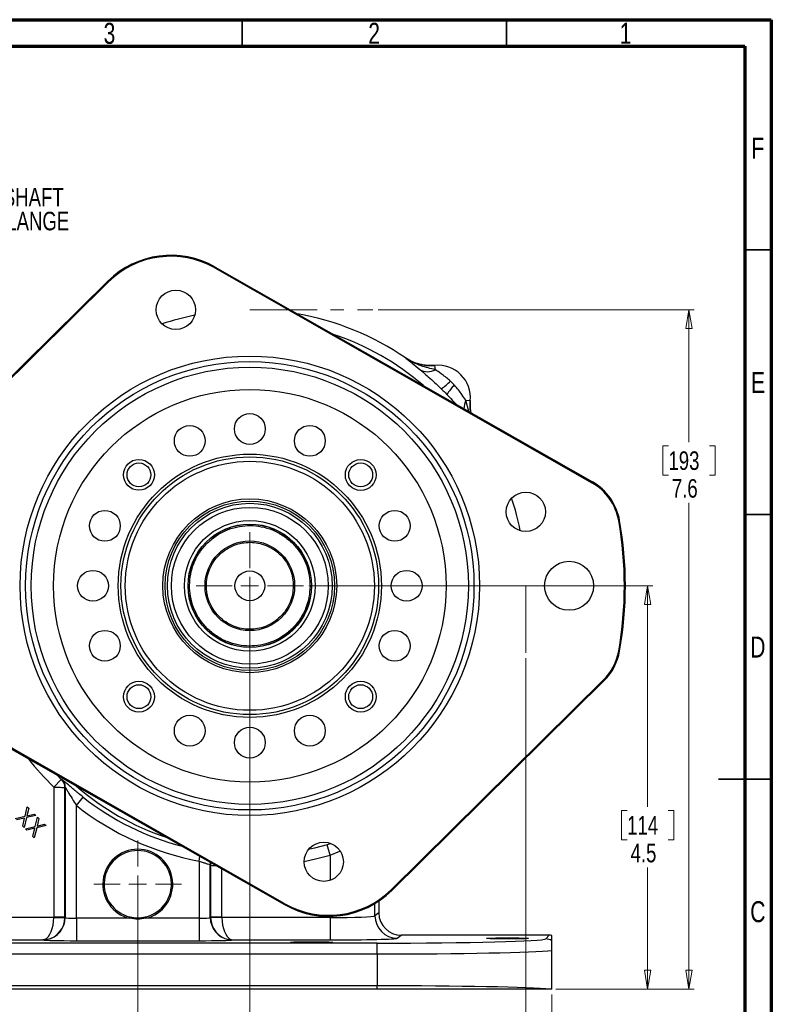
# Model space of a CAD drawing. Header units: inches. Extents: x 0.6 to 16.3, y 0.2 to 11.5.
# Tile 8 of 8: x 10.7 to 16.3, y 4.2 to 11.5. Entities that reach past the tile are written whole.
import ezdxf

# ---------------------------------------------------------------- set-up
doc = ezdxf.new("R2010")
doc.units = ezdxf.units.IN
doc.header["$MEASUREMENT"] = 0
doc.linetypes.add('CENTERX2', pattern=[0.8, 0.5, -0.1, 0.1, -0.1])
doc.styles.add('SLDTEXTSTYLE0', font='TXT', dxfattribs={"width": 0.75})
doc.dimstyles.new('SLDDIMSTYLE0', dxfattribs={"dimtxt": 0.137795, "dimasz": 0.14, "dimexe": 0, "dimexo": 0.0625, "dimgap": 0.034449, "dimtad": 0, "dimtih": 1, "dimtoh": 1, "dimdec": 1, "dimlfac": 1.5, "dimrnd": 1e-09, "dimzin": 12, "dimdsep": 46, "dimtxsty": 'SLDTEXTSTYLE0', "dimblk1": 'CLOSED', "dimblk2": 'CLOSED', "dimsah": 1, "dimcen": 0.09, "dimadec": 0, "dimazin": 3, "dimtfac": 1, "dimtdec": 1, "dimtofl": 0, "dimtmove": 0, "dimatfit": 3, "dimldrblk": 'CLOSED', "dimfxl": 0, "dimfrac": 2, "dimtolj": 1, "dimtzin": 12, "dimarcsym": 0})
doc.dimstyles.new('SLDDIMSTYLE1', dxfattribs={"dimtxt": 0.137795, "dimasz": 0.14, "dimexe": 0, "dimexo": 0.0625, "dimgap": 0.034449, "dimtad": 0, "dimdec": 1, "dimlfac": 1.5, "dimrnd": 1e-09, "dimzin": 12, "dimdsep": 46, "dimtxsty": 'SLDTEXTSTYLE0', "dimblk1": 'CLOSED', "dimblk2": 'CLOSED', "dimsah": 1, "dimcen": 0.09, "dimadec": 0, "dimazin": 3, "dimtfac": 1, "dimtdec": 1, "dimtofl": 0, "dimtmove": 0, "dimatfit": 3, "dimldrblk": 'CLOSED', "dimfxl": 0, "dimfrac": 2, "dimtolj": 1, "dimtzin": 12, "dimarcsym": 0})
doc.dimstyles.new('SLDDIMSTYLE2', dxfattribs={"dimtxt": 0.137795, "dimasz": 0.14, "dimexe": 0, "dimexo": 0.0625, "dimgap": 0.034449, "dimtad": 0, "dimdec": 1, "dimlfac": 1.5, "dimrnd": 1e-09, "dimzin": 12, "dimdsep": 46, "dimtxsty": 'SLDTEXTSTYLE0', "dimblk1": 'CLOSED', "dimblk2": 'CLOSED', "dimsah": 1, "dimcen": 0.09, "dimadec": 0, "dimazin": 3, "dimtfac": 1, "dimtofl": 0, "dimtmove": 0, "dimatfit": 3, "dimldrblk": 'CLOSED', "dimfxl": 0, "dimfrac": 2, "dimtolj": 1, "dimtzin": 12, "dimarcsym": 0})
doc.dimstyles.new('SLDDIMSTYLE3', dxfattribs={"dimtxt": 0.137795, "dimasz": 0.14, "dimexe": 0, "dimexo": 0.0625, "dimgap": 0.034449, "dimtad": 0, "dimtih": 1, "dimtoh": 1, "dimdec": 1, "dimlfac": 1.5, "dimrnd": 1e-09, "dimzin": 12, "dimdsep": 46, "dimtxsty": 'SLDTEXTSTYLE0', "dimblk1": 'CLOSED', "dimblk2": 'CLOSED', "dimsah": 1, "dimcen": 0.09, "dimadec": 0, "dimazin": 3, "dimtfac": 1, "dimtofl": 0, "dimtmove": 0, "dimatfit": 3, "dimldrblk": 'CLOSED', "dimfxl": 0, "dimfrac": 2, "dimtolj": 1, "dimtzin": 12, "dimarcsym": 0})
doc.dimstyles.new('SLDDIMSTYLE4', dxfattribs={"dimtxt": 0.137795, "dimasz": 0.14, "dimexe": 0, "dimexo": 0.0625, "dimgap": 0.034449, "dimtad": 0, "dimdec": 1, "dimlfac": 1.5, "dimrnd": 1e-09, "dimzin": 12, "dimdsep": 46, "dimtxsty": 'SLDTEXTSTYLE0', "dimblk1": 'CLOSED', "dimblk2": 'CLOSED', "dimsah": 1, "dimcen": 0.09, "dimadec": 0, "dimazin": 3, "dimtfac": 1, "dimtdec": 1, "dimtmove": 0, "dimatfit": 0, "dimldrblk": 'CLOSED', "dimfxl": 0, "dimfrac": 2, "dimtolj": 1, "dimtzin": 12, "dimarcsym": 0})

# ---------------------------------------------------------------- blocks, each defined once
blk = doc.blocks.new('_Closed')
at = {"color": 0, "linetype": 'ByBlock', "lineweight": -2}
for p, q in [((-1, 0.166667), (0, 0)), ((-1, 0.166667), (-1, -0.166667)), ((0, 0), (-1, -0.166667)), ((0, 0), (-1, 0))]:
    blk.add_line(p, q, dxfattribs=at)
blk = doc.blocks.new('_D')
at = {"color": 7, "linetype": 'Continuous', "lineweight": 0}
for p, q in [((13.4146, 9.339), (15.7655, 9.339)), ((15.7261, 9.339), (15.7261, 8.3544)), ((15.5734, 8.3264), (15.5314, 8.3264)), ((15.5314, 8.3264), (15.5314, 8.1076)), ((15.8789, 8.3264), (15.9208, 8.3264)), ((15.9208, 8.3264), (15.9208, 8.1076)), ((15.5314, 8.1076), (15.5734, 8.1076)), ((15.9208, 8.1076), (15.8789, 8.1076)), ((15.7261, 4.2859), (15.7261, 7.9015)), ((14.7348, 4.2859), (15.7655, 4.2859))]:
    blk.add_line(p, q, dxfattribs=at)
at = {"color": 7, "linetype": 'Continuous', "lineweight": 18, "xscale": 0.14, "yscale": 0.14}
for p, rotation in [((15.7261, 9.339), 90.0000000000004), ((15.7261, 4.2859), 270.0000000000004)]:
    blk.add_blockref('_Closed', p, dxfattribs=dict(at, rotation=rotation))
at = {"color": 7, "linetype": 'Continuous', "lineweight": 18, "char_height": 0.1378, "attachment_point": 1, "style": 'SLDTEXTSTYLE0'}
for s, insert in [('193', (15.5734, 8.2853)), ('7.6', (15.5989, 8.0791))]:
    blk.add_mtext(s, dxfattribs=dict(at, insert=insert))
blk = doc.blocks.new('_D_1')
at = {"color": 7, "linetype": 'Continuous', "lineweight": 0}
for p, q in [((14.513, 6.7468), (14.513, 3.3804)), ((11.6263, 5.0266), (11.6263, 3.3804)), ((12.8401, 3.6183), (12.7981, 3.6183)), ((12.7981, 3.6183), (12.7981, 3.3995)), ((13.1456, 3.6183), (13.1876, 3.6183)), ((13.1876, 3.6183), (13.1876, 3.3995)), ((11.6263, 3.4198), (12.6773, 3.4198)), ((12.7981, 3.3995), (12.8401, 3.3995)), ((13.1876, 3.3995), (13.1456, 3.3995)), ((14.513, 3.4198), (13.3084, 3.4198))]:
    blk.add_line(p, q, dxfattribs=at)
at = {"color": 7, "linetype": 'Continuous', "lineweight": 18, "xscale": 0.14, "yscale": 0.14, "rotation": 180.0000000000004}
blk.add_blockref('_Closed', (11.6263, 3.4198), dxfattribs=at)
at = {"color": 7, "linetype": 'Continuous', "lineweight": 18, "xscale": 0.14, "yscale": 0.14}
blk.add_blockref('_Closed', (14.513, 3.4198), dxfattribs=at)
at = {"color": 7, "linetype": 'Continuous', "lineweight": 18, "char_height": 0.1378, "attachment_point": 1, "style": 'SLDTEXTSTYLE0'}
for s, insert in [('110', (12.8401, 3.5771)), ('4.3', (12.8656, 3.371))]:
    blk.add_mtext(s, dxfattribs=dict(at, insert=insert))
blk = doc.blocks.new('_D_2')
at = {"color": 7, "linetype": 'Continuous', "lineweight": 0}
for p, q in [((11.6263, 4.7006), (11.6263, 3.0417)), ((8.5396, 4.2466), (8.5396, 3.0417)), ((10.1906, 3.2795), (10.1486, 3.2795)), ((10.1486, 3.2795), (10.1486, 3.0608)), ((10.4961, 3.2795), (10.538, 3.2795)), ((10.538, 3.2795), (10.538, 3.0608)), ((8.5396, 3.0811), (10.0278, 3.0811)), ((11.6263, 3.0811), (10.6589, 3.0811)), ((10.1486, 3.0608), (10.1906, 3.0608)), ((10.538, 3.0608), (10.4961, 3.0608))]:
    blk.add_line(p, q, dxfattribs=at)
at = {"color": 7, "linetype": 'Continuous', "lineweight": 18, "xscale": 0.14, "yscale": 0.14, "rotation": 180.0000000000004}
blk.add_blockref('_Closed', (8.5396, 3.0811, -0.7852), dxfattribs=at)
at = {"color": 7, "linetype": 'Continuous', "lineweight": 18, "xscale": 0.14, "yscale": 0.14}
blk.add_blockref('_Closed', (11.6263, 3.0811, -0.7852), dxfattribs=at)
at = {"color": 7, "linetype": 'Continuous', "lineweight": 18, "char_height": 0.1378, "attachment_point": 1, "style": 'SLDTEXTSTYLE0'}
for s, insert in [('118', (10.1906, 3.2384)), ('4.6', (10.2161, 3.0323))]:
    blk.add_mtext(s, dxfattribs=dict(at, insert=insert))
blk = doc.blocks.new('_D_3')
at = {"color": 7, "linetype": 'Continuous', "lineweight": 0}
for p, q in [((11.6263, 4.7006), (11.6263, 3.0417)), ((14.7064, 4.2466), (14.7064, 3.0417)), ((13.5846, 3.2795), (13.5427, 3.2795)), ((13.5427, 3.2795), (13.5427, 3.0608)), ((13.8901, 3.2795), (13.9321, 3.2795)), ((13.9321, 3.2795), (13.9321, 3.0608)), ((11.6263, 3.0811), (13.4218, 3.0811)), ((14.7064, 3.0811), (14.0529, 3.0811)), ((13.5427, 3.0608), (13.5846, 3.0608)), ((13.9321, 3.0608), (13.8901, 3.0608))]:
    blk.add_line(p, q, dxfattribs=at)
at = {"color": 7, "linetype": 'Continuous', "lineweight": 18, "xscale": 0.14, "yscale": 0.14, "rotation": 180.0000000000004}
blk.add_blockref('_Closed', (11.6263, 3.0811, -0.7852), dxfattribs=at)
at = {"color": 7, "linetype": 'Continuous', "lineweight": 18, "xscale": 0.14, "yscale": 0.14}
blk.add_blockref('_Closed', (14.7064, 3.0811, -0.7852), dxfattribs=at)
at = {"color": 7, "linetype": 'Continuous', "lineweight": 18, "char_height": 0.1378, "attachment_point": 1, "style": 'SLDTEXTSTYLE0'}
for s, insert in [('117', (13.5846, 3.2384)), ('4.6', (13.6101, 3.0323))]:
    blk.add_mtext(s, dxfattribs=dict(at, insert=insert))
blk = doc.blocks.new('_D_4')
at = {"color": 7, "linetype": 'Continuous', "lineweight": 0}
for p, q in [((12.898, 7.2857), (15.4582, 7.2857)), ((15.4189, 7.2857), (15.4189, 5.6422)), ((15.2661, 5.6142), (15.2242, 5.6142)), ((15.2242, 5.6142), (15.2242, 5.3955)), ((15.5716, 5.6142), (15.6136, 5.6142)), ((15.6136, 5.6142), (15.6136, 5.3955)), ((15.2242, 5.3955), (15.2661, 5.3955)), ((15.6136, 5.3955), (15.5716, 5.3955)), ((15.4189, 4.2859), (15.4189, 5.1893)), ((14.7348, 4.2859), (15.4582, 4.2859))]:
    blk.add_line(p, q, dxfattribs=at)
at = {"color": 7, "linetype": 'Continuous', "lineweight": 18, "xscale": 0.14, "yscale": 0.14}
for p, rotation in [((15.4189, 7.2857, -0.7852), 90.0000000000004), ((15.4189, 4.2859, -0.7852), 270.0000000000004)]:
    blk.add_blockref('_Closed', p, dxfattribs=dict(at, rotation=rotation))
at = {"color": 7, "linetype": 'Continuous', "lineweight": 18, "char_height": 0.1378, "attachment_point": 1, "style": 'SLDTEXTSTYLE0'}
for s, insert in [('114', (15.2661, 5.5731)), ('4.5', (15.2916, 5.3669))]:
    blk.add_mtext(s, dxfattribs=dict(at, insert=insert))
blk = doc.blocks.new('_D_5')
at = {"color": 7, "linetype": 'Continuous', "lineweight": 0}
for p, q in [((12.4597, 7.2463), (12.4597, 3.8529)), ((11.6263, 5.0266), (11.6263, 3.8529)), ((11.8959, 4.0907), (11.8539, 4.0907)), ((11.8539, 4.0907), (11.8539, 3.8719)), ((12.0995, 4.0907), (12.1415, 4.0907)), ((12.1415, 4.0907), (12.1415, 3.8719)), ((11.6263, 3.8922), (11.3763, 3.8922)), ((12.4597, 3.8922), (12.7097, 3.8922)), ((11.8539, 3.8719), (11.8959, 3.8719)), ((12.1415, 3.8719), (12.0995, 3.8719))]:
    blk.add_line(p, q, dxfattribs=at)
at = {"color": 7, "linetype": 'Continuous', "lineweight": 18, "xscale": 0.14, "yscale": 0.14}
blk.add_blockref('_Closed', (11.6263, 3.8922, -0.7852), dxfattribs=at)
at = {"color": 7, "linetype": 'Continuous', "lineweight": 18, "xscale": 0.14, "yscale": 0.14, "rotation": 180.0000000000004}
blk.add_blockref('_Closed', (12.4597, 3.8922, -0.7852), dxfattribs=at)
at = {"color": 7, "linetype": 'Continuous', "lineweight": 18, "char_height": 0.1378, "attachment_point": 1, "style": 'SLDTEXTSTYLE0'}
for s, insert in [('32', (11.8959, 4.0496)), ('1.3', (11.8704, 3.8434))]:
    blk.add_mtext(s, dxfattribs=dict(at, insert=insert))
blk = doc.blocks.new('SW_CENTERMARKSYMBOL_0')
at = {"color": 0, "linetype": 'Continuous', "lineweight": 18}
for p, q in [((0, 0.1312), (0, 0.326)), ((-0.1312, 0), (-0.326, 0)), ((0, 0), (-0.0656, 0)), ((0, 0), (0, 0.0656)), ((0, 0), (0, -0.0656)), ((0, 0), (0.0656, 0)), ((0.1312, 0), (0.326, 0)), ((0, -0.1312), (0, -0.326))]:
    blk.add_line(p, q, dxfattribs=at)
blk = doc.blocks.new('SW_CENTERMARKSYMBOL_1')
at = {"color": 0, "linetype": 'Continuous', "lineweight": 18}
for p, q in [((0, 0.1312), (0, 0.399)), ((-0.1312, 0), (-0.399, 0)), ((0, 0), (-0.0656, 0)), ((0, 0), (0, 0.0656)), ((0, 0), (0, -0.0656)), ((0, 0), (0.0656, 0)), ((0.1312, 0), (0.399, 0)), ((0, -0.1312), (0, -0.399))]:
    blk.add_line(p, q, dxfattribs=at)
blk = doc.blocks.new('SW_NOTE_0_2')
at = {"color": 0, "linetype": 'Continuous', "lineweight": 0, "char_height": 0.137795, "attachment_point": 1, "style": 'SLDTEXTSTYLE0'}
for s, insert in [('1-1/4" -14T SPLINES SHAFT', (0.0233, 0.0689)), ('SAE "C" 2-&4-BOLT FLANGE', (0.0233, -0.1092))]:
    blk.add_mtext(s, dxfattribs=dict(at, insert=insert))

msp = doc.modelspace()

# ---------------------------------------------------------------- linework, layer by layer
at = {"color": 7, "linetype": 'Continuous', "lineweight": 70}
for p, q in [((0.5906, 11.4961), (16.3386, 11.4961)), ((16.3386, 11.4961), (16.3386, 0.1969)), ((0.7874, 11.2992), (16.1417, 11.2992)), ((16.1417, 11.2992), (16.1417, 0.3937))]:
    msp.add_line(p, q, dxfattribs=at)
at = {"color": 7, "linetype": 'Continuous', "lineweight": 35}
for p, q in [((12.4016, 11.2992), (12.4016, 11.4961)), ((14.3701, 11.2992), (14.3701, 11.4961)), ((16.1417, 9.7835), (16.3386, 9.7835)), ((16.1417, 7.815), (16.3386, 7.815)), ((16.3386, 5.8465), (15.9449, 5.8465)), ((16.1417, 5.8465), (16.3386, 5.8465))]:
    msp.add_line(p, q, dxfattribs=at)
at = {"color": 7, "linetype": 'Continuous', "lineweight": 25}
for p, q in [((12.1988, 9.65), (12.2024, 9.6563)), ((12.1988, 9.65), (15.0045, 8.0517)), ((12.2024, 9.6563), (12.2025, 9.6565)), ((12.2024, 9.6563), (15.008, 8.0579)), ((12.2025, 9.6565), (15.0081, 8.0581)), ((9.8254, 7.9931), (11.4041, 9.5516)), ((9.8256, 7.9929), (11.4043, 9.5515)), ((9.8306, 7.9878), (11.4093, 9.5464)), ((11.4043, 9.5515), (11.4041, 9.5516)), ((11.4093, 9.5464), (11.4043, 9.5515)), ((13.6171, 8.9817), (13.617, 8.9815)), ((13.6171, 8.9817), (13.623, 8.9779)), ((13.8367, 8.925), (13.8367, 8.9252)), ((13.8398, 8.8926), (13.8367, 8.925)), ((14.0666, 8.6658), (14.099, 8.6627)), ((14.0992, 8.6627), (14.099, 8.6627)), ((15.0045, 8.0517), (15.008, 8.0579)), ((15.008, 8.0579), (15.0081, 8.0581)), ((15.2033, 7.7694), (15.2103, 7.7707)), ((15.2103, 7.7707), (15.2106, 7.7707)), ((15.2033, 6.8019), (15.2103, 6.8006)), ((15.2103, 6.8006), (15.2106, 6.8006)), ((12.7205, 4.9213), (9.9149, 6.5197)), ((15.0887, 6.5835), (13.51, 5.025)), ((15.0937, 6.5784), (13.515, 5.0199)), ((13.5152, 5.0197), (15.0939, 6.5782)), ((15.0937, 6.5784), (15.0887, 6.5835)), ((15.0937, 6.5784), (15.0939, 6.5782)), ((9.9112, 6.5132), (12.7168, 4.9149)), ((12.7169, 4.9151), (9.9113, 6.5134)), ((11.0013, 5.7888), (11.0571, 5.8461)), ((11.0013, 5.7888), (11.0013, 4.8207)), ((11.0625, 5.8441), (11.0603, 5.8431)), ((11.0846, 5.7857), (11.0869, 5.7867)), ((11.0846, 4.8207), (11.0846, 5.7857)), ((11.0869, 5.7867), (11.0869, 4.819)), ((11.1701, 5.6512), (11.2197, 5.7139)), ((10.7881, 5.5716), (10.8048, 5.641)), ((10.8048, 5.641), (10.8151, 5.6306)), ((11.1701, 4.8126), (11.1701, 5.6512)), ((10.7142, 5.5542), (10.7881, 5.5716)), ((10.868, 5.5777), (10.7986, 5.5612)), ((10.8151, 5.6306), (10.8017, 5.5748)), ((10.8017, 5.5748), (10.8578, 5.588)), ((10.8578, 5.588), (10.868, 5.5777)), ((10.7849, 5.5579), (10.7245, 5.5439)), ((10.7707, 5.4977), (10.7849, 5.5579)), ((10.7811, 5.4873), (10.7707, 5.4977)), ((10.7986, 5.5612), (10.7811, 5.4873)), ((10.79, 5.4784), (10.8639, 5.4958)), ((10.8639, 5.4958), (10.8806, 5.5652)), ((10.9438, 5.502), (10.8744, 5.4854)), ((10.8909, 5.5548), (10.8775, 5.499)), ((10.8775, 5.499), (10.9335, 5.5122)), ((10.8806, 5.5652), (10.8909, 5.5548)), ((10.9335, 5.5122), (10.9438, 5.502)), ((10.8003, 5.4681), (10.79, 5.4784)), ((10.8606, 5.4821), (10.8003, 5.4681)), ((10.8465, 5.4219), (10.8606, 5.4821)), ((10.8569, 5.4116), (10.8465, 5.4219)), ((10.8744, 5.4854), (10.8569, 5.4116)), ((13.0632, 5.3687), (13.0342, 5.3596)), ((13.057, 5.283), (13.0342, 5.3596)), ((12.0825, 5.2382), (12.0825, 4.8126)), ((12.1658, 4.819), (12.1658, 5.2092)), ((12.1658, 5.2092), (12.1681, 5.2067)), ((12.1681, 5.2067), (12.1681, 4.8207)), ((13.515, 5.0199), (13.51, 5.025)), ((13.515, 5.0199), (13.5152, 5.0197)), ((12.7169, 4.9151), (12.7168, 4.9149)), ((12.7169, 4.9151), (12.7205, 4.9213)), ((13.4197, 4.9415), (13.4197, 4.8533)), ((13.4197, 4.8533), (13.3902, 4.8312)), ((11.0012, 4.8186), (10.1956, 4.8186)), ((11.0012, 4.8186), (11.0845, 4.8165)), ((11.0846, 4.8207), (11.0013, 4.8207)), ((11.0869, 4.819), (11.0846, 4.8207)), ((11.1701, 4.8126), (11.1701, 4.646)), ((11.5662, 4.8126), (11.1701, 4.8126)), ((11.5685, 4.8224), (11.5662, 4.8126)), ((11.6865, 4.8126), (11.6842, 4.8224)), ((12.0825, 4.8126), (11.6865, 4.8126)), ((12.0825, 4.8126), (12.0825, 4.646)), ((12.1681, 4.8207), (12.1658, 4.819)), ((12.2514, 4.8207), (12.1681, 4.8207)), ((12.2514, 4.8186), (12.1682, 4.8165)), ((13.057, 4.8186), (12.2514, 4.8186)), ((13.057, 4.8186), (13.057, 4.652)), ((13.4075, 4.6277), (9.8385, 4.6277)), ((10.1956, 4.652), (10.9212, 4.652)), ((11.1701, 4.646), (12.0825, 4.646)), ((12.3314, 4.652), (13.057, 4.652)), ((13.4075, 4.5477), (13.4075, 4.6277)), ((13.5567, 4.6646), (13.5863, 4.6868)), ((14.6875, 4.6868), (13.5863, 4.6868)), ((14.6875, 4.6868), (14.6604, 4.6597)), ((14.7064, 4.645), (14.7064, 4.6845)), ((9.8385, 4.5477), (13.4075, 4.5477)), ((13.4075, 4.5477), (13.4075, 4.3103)), ((14.7064, 4.2859), (14.7064, 4.5731)), ((13.4075, 4.3103), (9.8385, 4.3103)), ((13.4075, 4.2859), (9.8385, 4.2859)), ((13.4075, 4.2859), (13.4075, 4.3103)), ((14.7064, 4.2859), (14.6954, 4.2859))]:
    msp.add_line(p, q, dxfattribs=at)
at = {"color": 7, "linetype": 'CENTERX2', "lineweight": 18}
for p, q in [((12.4597, 9.339), (13.3752, 9.339)), ((14.513, 7.2857), (14.513, 6.7862))]:
    msp.add_line(p, q, dxfattribs=at)
at = {"color": 8, "linetype": 'Continuous', "lineweight": 25}
for p, q in [((14.0899, 8.5812), (14.0666, 8.6658)), ((11.0571, 5.8461), (11.0235, 5.8796)), ((13.057, 5.283), (13.1291, 5.312)), ((13.057, 5.283), (13.057, 5.095)), ((12.0825, 5.2382), (12.0889, 5.2726)), ((12.2514, 4.8207), (12.2514, 5.18)), ((13.3902, 4.8312), (13.3902, 4.9227)), ((13.057, 4.8275), (13.057, 4.8186))]:
    msp.add_line(p, q, dxfattribs=at)
at = {"color": 8, "linetype": 'Continuous', "lineweight": 25, "flags": 128}
for points in [[(13.0342, 5.3596), (12.9397, 5.3339), (12.895, 5.3235)], [(12.8637, 5.2352), (12.9588, 5.2563), (13.057, 5.283)], [(12.1658, 5.2092), (12.1676, 5.2258), (12.168, 5.2276)], [(12.1681, 5.2067), (12.1699, 5.2232), (12.1705, 5.2261)]]:
    msp.add_lwpolyline(points, dxfattribs=at)
at = {"color": 7, "linetype": 'Continuous', "lineweight": 25, "flags": 128}
msp.add_lwpolyline([(11.6263, 4.8156), (11.6698, 4.8194), (11.6842, 4.8224)], dxfattribs=at)
at = {"color": 7, "linetype": 'Continuous', "lineweight": 25}
for centre, radius in [((11.9097, 9.3383), 0.146), ((12.4597, 7.2857), 1.7087), ((12.4597, 7.2857), 1.6673), ((12.4597, 7.2857), 1.626), ((12.4597, 7.2857), 1.46), ((12.4597, 8.4523), 0.1147), ((12.013, 8.3634), 0.1147), ((12.9058, 8.3637), 0.1147), ((12.4597, 7.2857), 0.979), ((12.4597, 7.2857), 0.9583), ((11.635, 8.1109), 0.1147), ((12.4597, 7.2857), 0.9263), ((13.2849, 8.1103), 0.1147), ((11.635, 8.1103), 0.0887), ((13.2843, 8.1103), 0.0887), ((12.4597, 7.2857), 0.6467), ((12.4597, 7.2857), 0.6302), ((14.5123, 7.8354), 0.146), ((11.3817, 7.7318), 0.1147), ((12.4597, 7.2857), 0.6134), ((12.4597, 7.2857), 0.5833), ((13.5377, 7.7318), 0.1147), ((12.4597, 7.2857), 0.4859), ((12.4597, 7.2857), 0.4593), ((12.4597, 7.2857), 0.458), ((12.4597, 7.2857), 0.3333), ((11.293, 7.2857), 0.1147), ((13.6263, 7.2857), 0.1147), ((14.8343, 7.2857), 0.1823), ((12.4597, 7.2857), 0.1107), ((11.3817, 6.8395), 0.1147), ((13.5377, 6.839), 0.1147), ((11.635, 6.4604), 0.1147), ((11.635, 6.461), 0.0887), ((13.2849, 6.461), 0.1147), ((13.2843, 6.461), 0.0887), ((12.013, 6.2079), 0.1147), ((12.9058, 6.2077), 0.1147), ((12.4597, 6.119), 0.1147), ((13.0097, 5.2331), 0.146)]:
    msp.add_circle(centre, radius, dxfattribs=at)
for centre, radius, start, end in [((11.8725, 9.0772), 0.6667, 60.32944, 134.63194), ((11.8725, 9.0772), 0.6664, 60.32944, 134.63194), ((11.8725, 9.0772), 0.6593, 60.32944, 134.63194), ((12.4597, 7.2857), 2.0533, 55.68866, 80.07024), ((12.4597, 7.2857), 2.0533, 101.51072, 108.48981), ((13.784, 8.9929), 0.1148, 238.54601, 299.09696), ((13.8597, 8.6857), 0.2407, 354.52223, 95.47777), ((13.8597, 8.6857), 0.2405, 354.51489, 95.48511), ((13.737, 8.9994), 0.2874, 300.49936, 318.25232), ((14.1734, 8.563), 0.2874, 131.74768, 149.50064), ((14.8035, 7.6989), 0.4131, 10, 60.32944), ((14.8035, 7.6989), 0.4133, 10, 60.32944), ((14.8035, 7.6989), 0.4059, 10, 60.32944), ((12.4597, 7.2857), 2.0533, 11.50272, 18.4818), ((12.4597, 7.2857), 2.7859, 350, 10), ((12.4597, 7.2857), 2.7931, 350, 10), ((12.4597, 7.2857), 2.7933, 350, 10), ((14.8035, 6.8724), 0.4059, 314.63194, 350), ((14.8035, 6.8724), 0.4131, 314.63194, 350), ((14.8035, 6.8724), 0.4133, 314.63194, 350), ((11.0045, 5.7857), 0.0801, 0.03058, 45.83945), ((11.0068, 5.7867), 0.0801, 0.0306, 45.86612), ((12.4597, 7.2857), 2.0819, 231.72847, 259.56328), ((11.6263, 5.0659), 0.2603, 283.35583, 256.64417), ((11.6263, 5.0659), 0.2503, 283.35583, 256.64417), ((13.0468, 5.4941), 0.6667, 240.32944, 314.63194), ((13.0468, 5.4941), 0.6664, 240.32944, 314.63194), ((13.0468, 5.4941), 0.6593, 240.32944, 314.63194), ((10.9201, 4.8191), 0.1668, 280.53106, 359.94329), ((10.9179, 4.8208), 0.1667, 358.52616, 359.97382), ((12.3326, 4.8191), 0.1668, 180.05671, 259.46894), ((12.3348, 4.8208), 0.1667, 180.02618, 181.47384), ((13.5569, 4.8314), 0.1668, 180.05364, 269.93108), ((10.9441, 4.6986), 0.0439, 258.63391, 278.46993), ((12.3086, 4.6986), 0.0439, 261.53007, 281.36609), ((14.6603, 4.5796), 0.08, 54.79421, 89.95755)]:
    msp.add_arc(centre, radius, start, end, dxfattribs=at)
at = {"color": 8, "linetype": 'Continuous', "lineweight": 25}
for centre, radius, start, end in [((12.4597, 7.2857), 1.9707, 49.05073, 71.60816), ((14.1943, 8.6037), 0.142, 154.05064, 180.41366), ((12.4597, 7.2857), 2.0898, 217.96539, 225.74565), ((12.4597, 7.2857), 1.9707, 229.05073, 251.60816), ((12.4597, 7.2857), 2.002, 231.72847, 255.45121)]:
    msp.add_arc(centre, radius, start, end, dxfattribs=at)
at = {"color": 7, "linetype": 'Continuous', "lineweight": 25}
for centre, major_axis, ratio, start_param, end_param in [((13.5864, 4.8535), (-0.1335, -0.1001), 0.999049, 5.640226, 7.210109), ((10.9208, 4.8186), (0.0027, 0.1667), 0.482584, 3.35844, 4.720341), ((10.9208, 4.8186), (0.0543, 0.1579), 0.978221, 3.662517, 5.024418), ((10.9179, 4.8208), (0.0667, -0.05), 0.999049, 0.617693, 0.642959), ((11.1701, 4.8192), (0.0833, 0), 0.078558, 3.176499, 4.712389), ((12.0825, 4.8192), (0.0833, 0), 0.078558, 4.712389, 6.248279), ((12.3319, 4.8186), (-0.0543, 0.1579), 0.978221, 1.258768, 2.620669), ((12.3348, 4.8208), (0.0667, 0.05), 0.999049, 2.498634, 2.5239), ((12.3319, 4.8186), (-0.0027, 0.1667), 0.482584, 1.562845, 2.924745), ((13.057, 4.8317), (0.3333, 0), 0.039279, 4.712389, 6.248279), ((11.1701, 4.6526), (0.25, 0), 0.026186, 3.235062, 4.712389), ((12.0825, 4.6526), (0.25, 0), 0.026186, 4.712389, 6.189716), ((13.057, 4.6651), (0.5, 0), 0.026186, 4.712389, 6.248279), ((13.4075, 4.6605), (1.2533, 0), 0.026186, 4.712389, 6.257005), ((14.6874, 4.6067), (0.0566, 0.0566), 0.999315, 0.54568, 0.785056), ((13.4075, 4.5805), (1.3333, 0), 0.024615, 4.712389, 6.055681), ((13.4075, 4.2774), (1.3333, 0), 0.024615, 0.261572, 1.570796)]:
    msp.add_ellipse(centre, major_axis=major_axis, ratio=ratio, start_param=start_param, end_param=end_param, dxfattribs=at)
for centre in [(12.9177, 4.6344), (14.3763, 4.6628)]:
    msp.add_ellipse(centre, major_axis=(0.1563, 0), ratio=0.026186, dxfattribs=at)
for points, knots in [([(13.617, 8.9815), (13.6171, 8.9814), (13.6255, 8.975), (13.6422, 8.962), (13.6758, 8.9352), (13.7049, 8.911), (13.7241, 8.895)], [0, 0, 0, 0, 0.002547, 0.254971, 0.506602, 1, 1, 1, 1]), ([(13.8398, 8.8926), (13.804, 8.901), (13.7478, 8.9143), (13.6735, 8.946), (13.6356, 8.9684), (13.6172, 8.9814), (13.617, 8.9815)], [0, 0, 0, 0, 0.458943, 0.721865, 0.99767, 1, 1, 1, 1]), ([(13.8367, 8.925), (13.8177, 8.9241), (13.7791, 8.9223), (13.7221, 8.9324), (13.6667, 8.9511), (13.6338, 8.9713), (13.617, 8.9815)], [0, 0, 0, 0, 0.246206, 0.499999, 0.746205, 1, 1, 1, 1]), ([(13.6357, 8.9703), (13.6505, 8.9623), (13.682, 8.9451), (13.7328, 8.9303), (13.7855, 8.9226), (13.8195, 8.9244), (13.8367, 8.9252)], [0, 0, 0, 0, 0.241066, 0.513053, 0.753661, 1, 1, 1, 1]), ([(13.7241, 8.895), (13.7336, 8.8869), (13.7528, 8.8706), (13.79, 8.8383), (13.834, 8.7988), (13.8664, 8.7676), (13.8829, 8.7517)], [0, 0, 0, 0, 0.21336, 0.43352, 0.711269, 1, 1, 1, 1]), ([(13.9515, 8.808), (13.9492, 8.8101), (13.937, 8.8211), (13.9139, 8.84), (13.8767, 8.8673), (13.8535, 8.8832), (13.8398, 8.8926)], [0, 0, 0, 0, 0.061603, 0.328469, 0.601193, 1, 1, 1, 1]), ([(14.0666, 8.6658), (14.0571, 8.6795), (14.0407, 8.7035), (14.0117, 8.7433), (13.992, 8.766), (13.982, 8.7775)], [0, 0, 0, 0, 0.3988761, 0.6949123, 1, 1, 1, 1]), ([(14.0992, 8.6627), (14.0988, 8.6571), (14.097, 8.6331), (14.0971, 8.6027), (14.1025, 8.579), (14.1038, 8.5733)], [0, 0, 0, 0, 0.188368, 0.804027, 1, 1, 1, 1]), ([(12.9076, 7.2817), (12.9064, 7.309), (12.9039, 7.3653), (12.8798, 7.449), (12.8391, 7.5297), (12.7815, 7.6018), (12.722, 7.651), (12.6696, 7.6823), (12.616, 7.7073), (12.5472, 7.7277), (12.4637, 7.7361), (12.38, 7.7292), (12.2963, 7.706), (12.2156, 7.6651), (12.1435, 7.6075), (12.0943, 7.548), (12.063, 7.4956), (12.038, 7.442), (12.0176, 7.3732), (12.0092, 7.2897), (12.0161, 7.206), (12.0394, 7.1223), (12.0802, 7.0416), (12.1378, 6.9695), (12.1973, 6.9203), (12.2497, 6.889), (12.3033, 6.864), (12.3721, 6.8436), (12.4557, 6.8352), (12.5393, 6.8421), (12.623, 6.8654), (12.7037, 6.9062), (12.7759, 6.9638), (12.825, 7.0233), (12.8563, 7.0757), (12.8812, 7.1293), (12.9025, 7.1981), (12.906, 7.2544), (12.9076, 7.2817)], [0, 0, 0, 0, 0.029124, 0.059993, 0.092145, 0.124979, 0.157814, 0.173908, 0.190007, 0.220876, 0.25, 0.279124, 0.309993, 0.342145, 0.374979, 0.407814, 0.423908, 0.440007, 0.470876, 0.5, 0.529124, 0.559993, 0.592145, 0.624979, 0.657814, 0.673908, 0.690007, 0.720876, 0.75, 0.779124, 0.809993, 0.842145, 0.874979, 0.907814, 0.923908, 0.940007, 0.970876, 1, 1, 1, 1]), ([(12.783, 7.2828), (12.7821, 7.3025), (12.7803, 7.3432), (12.7629, 7.4036), (12.7335, 7.4618), (12.692, 7.5139), (12.6406, 7.5563), (12.583, 7.5869), (12.5228, 7.6047), (12.4626, 7.6108), (12.4022, 7.6058), (12.3418, 7.589), (12.2835, 7.5595), (12.2315, 7.518), (12.189, 7.4666), (12.1585, 7.409), (12.1406, 7.3488), (12.1345, 7.2886), (12.1395, 7.2282), (12.1563, 7.1678), (12.1858, 7.1095), (12.2274, 7.0575), (12.2787, 7.015), (12.3364, 6.9845), (12.3965, 6.9666), (12.4568, 6.9605), (12.5172, 6.9655), (12.5776, 6.9823), (12.6358, 7.0118), (12.6879, 7.0534), (12.7304, 7.1047), (12.7607, 7.1624), (12.7792, 7.2225), (12.7818, 7.2631), (12.783, 7.2828)], [0, 0, 0, 0, 0.029129, 0.060003, 0.09216, 0.125, 0.15784, 0.189997, 0.220871, 0.25, 0.279129, 0.310003, 0.34216, 0.375, 0.40784, 0.439997, 0.470871, 0.5, 0.529129, 0.560003, 0.59216, 0.625, 0.65784, 0.689997, 0.720871, 0.75, 0.779129, 0.810003, 0.84216, 0.875, 0.90784, 0.939997, 0.970871, 1, 1, 1, 1]), ([(11.0013, 5.7888), (11.0107, 5.7884), (11.0235, 5.788), (11.0441, 5.7872), (11.0615, 5.7865), (11.076, 5.786), (11.0831, 5.7858), (11.0841, 5.7857), (11.0846, 5.7857)], [0, 0, 0, 0, 0.219589, 0.299139, 0.525892, 0.715875, 0.88303, 1, 1, 1, 1]), ([(11.0603, 5.8431), (11.0603, 5.8431), (11.0602, 5.8431), (11.0599, 5.8434), (11.0594, 5.8439), (11.0584, 5.8448), (11.0575, 5.8456), (11.0571, 5.8461)], [0, 0, 0, 0, 0.1003479, 0.2479927, 0.4281415, 0.6640479, 1, 1, 1, 1]), ([(11.2197, 5.7139), (11.1989, 5.7306), (11.1673, 5.756), (11.1294, 5.7881), (11.1111, 5.8039), (11.0928, 5.8198), (11.0766, 5.8338), (11.0648, 5.8434), (11.0631, 5.8439), (11.0625, 5.8441)], [0, 0, 0, 0, 0.281, 0.426315, 0.571417, 0.588222, 0.767187, 0.91801, 1, 1, 1, 1]), ([(11.0869, 5.7867), (11.0872, 5.7865), (11.088, 5.7859), (11.0913, 5.7807), (11.0974, 5.7705), (11.1115, 5.7466), (11.137, 5.7034), (11.1592, 5.6684), (11.1701, 5.6512)], [0, 0, 0, 0, 0.0619489, 0.1567452, 0.1850957, 0.353468, 0.6816508, 1, 1, 1, 1]), ([(12.0825, 5.2382), (12.0878, 5.2363), (12.1023, 5.2311), (12.1251, 5.2237), (12.1468, 5.2169), (12.162, 5.2119), (12.1646, 5.2101), (12.1658, 5.2092)], [0, 0, 0, 0, 0.128641, 0.351495, 0.570084, 0.785755, 1, 1, 1, 1]), ([(11.6865, 4.8126), (11.6664, 4.8093), (11.6263, 4.8026), (11.5863, 4.8093), (11.5662, 4.8126)], [0, 0, 0, 0, 0.499568, 1, 1, 1, 1]), ([(10.9354, 4.6555), (10.9333, 4.6547), (10.9299, 4.6534), (10.926, 4.6525), (10.9238, 4.6522), (10.9227, 4.6521), (10.922, 4.652), (10.9217, 4.652), (10.9215, 4.652), (10.9214, 4.652), (10.9213, 4.652), (10.9212, 4.652)], [0, 0, 0, 0, 0.450286, 0.697542, 0.833751, 0.908711, 0.949906, 0.972523, 0.985664, 0.987381, 1, 1, 1, 1]), ([(10.9506, 4.6551), (10.946, 4.6543), (10.939, 4.6531), (10.9308, 4.6524), (10.9264, 4.6521), (10.9241, 4.652), (10.9228, 4.652), (10.9221, 4.652), (10.9217, 4.652), (10.9215, 4.652), (10.9214, 4.652), (10.9212, 4.652)], [0, 0, 0, 0, 0.4651747, 0.7099204, 0.8417772, 0.9134801, 0.9526312, 0.97405, 0.9855841, 0.9873087, 1, 1, 1, 1]), ([(12.3021, 4.6551), (12.3067, 4.6543), (12.3137, 4.6531), (12.3219, 4.6524), (12.3263, 4.6521), (12.3286, 4.652), (12.3299, 4.652), (12.3306, 4.652), (12.3309, 4.652), (12.3312, 4.652), (12.3313, 4.652), (12.3314, 4.652)], [0, 0, 0, 0, 0.465175, 0.70992, 0.841777, 0.91348, 0.952631, 0.97405, 0.985584, 0.987309, 1, 1, 1, 1]), ([(12.3172, 4.6555), (12.3194, 4.6547), (12.3227, 4.6534), (12.3267, 4.6525), (12.3288, 4.6522), (12.33, 4.6521), (12.3306, 4.652), (12.331, 4.652), (12.3312, 4.652), (12.3313, 4.652), (12.3314, 4.652), (12.3314, 4.652)], [0, 0, 0, 0, 0.450286, 0.697542, 0.833751, 0.908711, 0.949906, 0.972523, 0.985664, 0.987381, 1, 1, 1, 1]), ([(14.7064, 4.5731), (14.7064, 4.5757), (14.7064, 4.5815), (14.7064, 4.5911), (14.7064, 4.6075), (14.7064, 4.6258), (14.7064, 4.64), (14.7064, 4.6434), (14.7064, 4.645)], [0, 0, 0, 0, 0.027056, 0.060277, 0.120397, 0.308773, 0.65377, 1, 1, 1, 1]), ([(14.6954, 4.2859), (14.6798, 4.2859), (14.6497, 4.2859), (14.5835, 4.2859), (14.5056, 4.2859), (14.4138, 4.2859), (14.3091, 4.2859), (14.1934, 4.2859), (14.0678, 4.2859), (13.9335, 4.2859), (13.7925, 4.2859), (13.6563, 4.2859), (13.5275, 4.2859), (13.4475, 4.2859), (13.4075, 4.2859)], [0, 0, 0, 0, 0.092009, 0.177337, 0.262938, 0.348268, 0.433634, 0.51927, 0.604638, 0.690411, 0.776456, 0.86223, 0.931115, 1, 1, 1, 1])]:
    msp.add_open_spline(points, degree=3, knots=knots, dxfattribs=at)
for points in [[(13.982, 8.7775), (13.9771, 8.7827), (13.9672, 8.7932), (13.9567, 8.8031), (13.9515, 8.808)], [(13.8829, 8.7517), (13.8901, 8.7447), (13.9045, 8.7305), (13.9187, 8.7161), (13.9257, 8.7089)], [(11.5685, 4.8224), (11.5878, 4.819), (11.6263, 4.8122), (11.6649, 4.819), (11.6842, 4.8224)]]:
    msp.add_open_spline(points, degree=3, dxfattribs=at)
at = {"color": 8, "linetype": 'Continuous', "lineweight": 25}
for points, knots in [([(13.9257, 8.7089), (13.9288, 8.7058), (13.9458, 8.6883), (13.9694, 8.6633), (13.988, 8.6426), (13.9942, 8.6357)], [0, 0, 0, 0, 0.126897, 0.71073, 1, 1, 1, 1]), ([(14.1036, 8.5734), (14.1016, 8.5841), (14.0959, 8.6136), (14.0978, 8.6436), (14.099, 8.6627)], [0, 0, 0, 0, 0.365365, 1, 1, 1, 1]), ([(12.1681, 5.2067), (12.1694, 5.2067), (12.1719, 5.2066), (12.1856, 5.2065), (12.1991, 5.2065), (12.205, 5.2064)], [0, 0, 0, 0, 0.358793, 0.716859, 1, 1, 1, 1])]:
    msp.add_open_spline(points, degree=3, knots=knots, dxfattribs=at)

# ---------------------------------------------------------------- block references
at = {"color": 7, "linetype": 'Continuous', "lineweight": 0}
for name, p in [('SW_NOTE_0_2', (9.2519, 10.1766)), ('SW_CENTERMARKSYMBOL_1', (12.4597, 7.2857)), ('SW_CENTERMARKSYMBOL_0', (11.6263, 5.0659))]:
    msp.add_blockref(name, p, dxfattribs=at)

# ---------------------------------------------------------------- texts
at = {"color": 7, "linetype": 'Continuous', "lineweight": 0, "char_height": 0.1562, "attachment_point": 2, "style": 'SLDTEXTSTYLE0'}
for s, insert in [('3', (11.4157, 11.4728)), ('2', (13.3843, 11.4728)), ('1', (15.2543, 11.4728)), ('F', (16.2385, 10.6191)), ('E', (16.2405, 8.8769)), ('D', (16.2383, 6.9084)), ('C', (16.2385, 4.9399))]:
    msp.add_mtext(s, dxfattribs=dict(at, insert=insert))

# ---------------------------------------------------------------- dimensions: what is measured, and where the dimension line sits
at = {"color": 7, "linetype": 'Continuous', "lineweight": 18}
for base, p1, p2, dimstyle, picture, middle in [((15.7261, 9.339), (14.6954, 4.2859), (13.3752, 9.339), 'SLDDIMSTYLE0', '_D', (15.7261, 8.1279)), ((15.4189, 4.2859), (12.8586, 7.2857), (14.6954, 4.2859), 'SLDDIMSTYLE3', '_D_4', (15.4189, 5.4157))]:
    dim = msp.add_linear_dim(base=base, p1=p1, p2=p2, angle=90, dimstyle=dimstyle, dxfattribs=at)
    dim.commit()
    dim.dimension.update_dxf_attribs({"geometry": picture, "text_midpoint": middle, "dimtype": 160})
for base, p1, p2, dimstyle, picture, middle in [((11.6263, 3.8922), (12.4597, 7.2857), (11.6263, 5.0659), 'SLDDIMSTYLE4', '_D_5', (11.9977, 3.8922)), ((14.513, 3.4198), (11.6263, 5.0659), (14.513, 6.7862), 'SLDDIMSTYLE1', '_D_1', (12.9929, 3.4198)), ((11.6263, 3.0811), (8.5396, 4.2859), (11.6263, 4.74), 'SLDDIMSTYLE1', '_D_2', (10.3433, 3.0811)), ((14.7064, 3.0811), (11.6263, 4.74), (14.7064, 4.2859), 'SLDDIMSTYLE2', '_D_3', (13.7374, 3.0811))]:
    dim = msp.add_linear_dim(base=base, p1=p1, p2=p2, dimstyle=dimstyle, dxfattribs=at)
    dim.commit()
    dim.dimension.update_dxf_attribs({"geometry": picture, "text_midpoint": middle, "dimtype": 160})

doc.saveas('drawing.dxf')
